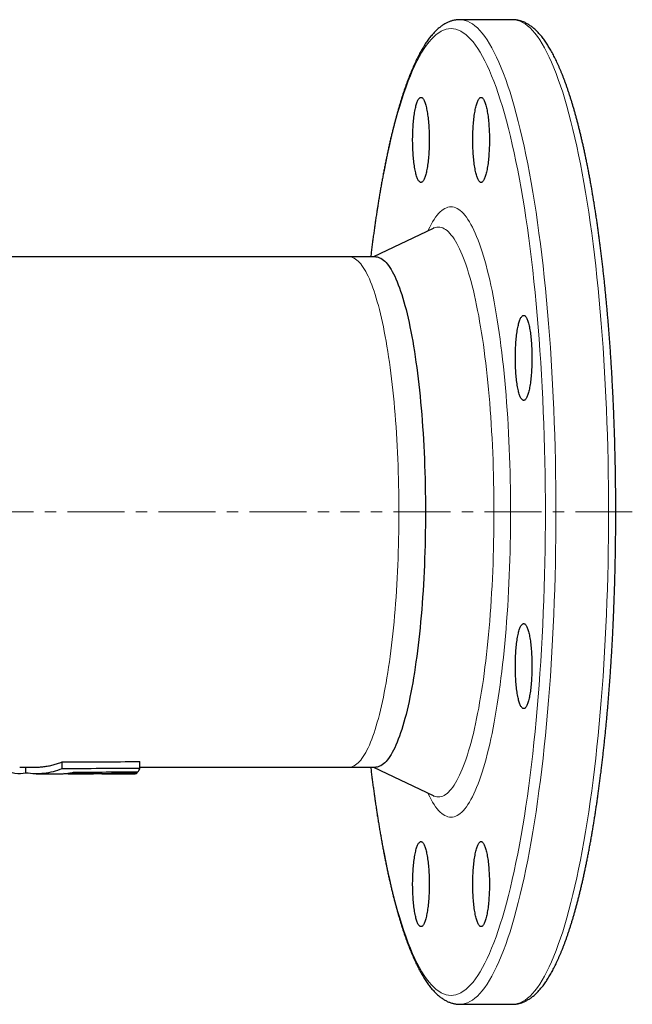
# Model space of a CAD drawing. Header units: millimetres. Extents: x 109 to 743, y 37 to 572.
# Tile 2 of 4: x 228 to 365, y 37 to 257. Entities that reach past the tile are written whole.
import ezdxf

# ---------------------------------------------------------------- set-up
doc = ezdxf.new("R2010")
doc.units = ezdxf.units.MM
doc.linetypes.add('CENTERX2', pattern=[20.32, 12.7, -2.54, 2.54, -2.54])
doc.layers.add('FORMAT', color=7, linetype='Continuous')

msp = doc.modelspace()

# ---------------------------------------------------------------- linework, layer by layer
at = {"color": 7, "linetype": 'Continuous', "lineweight": 25}
for p, q in [((338.09, 256.77), (326.32, 256.77)), ((338.09, 256.77), (338.08, 256.77)), ((320.37, 210.15), (307.01, 203.77)), ((301.59, 203.77), (157.41, 203.77)), ((307.53, 203.77), (301.59, 203.77)), ((237.45, 89.4), (237.45, 90.93)), ((254.85, 89.47), (254.85, 91.01)), ((228, 89.77), (231.7, 89.77)), ((229.4, 88.45), (229.4, 89.77)), ((231.7, 88.27), (236.84, 88.27)), ((238.79, 88.27), (243.85, 88.27)), ((241.27, 88.48), (241.27, 88.66)), ((246.36, 88.49), (246.36, 88.68)), ((246.37, 88.27), (252.06, 88.27)), ((249.66, 88.49), (249.66, 88.69)), ((252.4, 88.27), (253.76, 88.27)), ((254.21, 88.51), (254.21, 88.7)), ((254.85, 89.77), (301.59, 89.77)), ((301.59, 89.77), (307.53, 89.77)), ((307.01, 89.77), (320.37, 83.39)), ((326.32, 36.77), (338.09, 36.77)), ((326.32, 36.77), (326.32, 36.77))]:
    msp.add_line(p, q, dxfattribs=at)
at = {"color": 8, "linetype": 'Continuous', "lineweight": 18, "flags": 128}
for points in [[(326.32, 256.77), (326.88, 256.73), (327.44, 256.62), (328, 256.43), (328.56, 256.17), (329.12, 255.83), (329.67, 255.42), (330.23, 254.93), (330.78, 254.37), (331.33, 253.73), (331.87, 253.02), (332.41, 252.24), (332.95, 251.39), (333.48, 250.46), (334.01, 249.46), (334.53, 248.4), (335.04, 247.26), (335.55, 246.05), (336.06, 244.78), (336.56, 243.44), (337.05, 242.03), (337.53, 240.56), (338, 239.02), (338.47, 237.42), (338.93, 235.76), (339.38, 234.04), (339.82, 232.26), (340.25, 230.41), (340.68, 228.52), (341.09, 226.56), (341.49, 224.55), (341.88, 222.49), (342.26, 220.37), (342.63, 218.21), (342.99, 216), (343.34, 213.73), (343.68, 211.43), (344, 209.07), (344.31, 206.68), (344.61, 204.24), (344.9, 201.77), (345.17, 199.26), (345.44, 196.71), (345.69, 194.13), (345.92, 191.51), (346.14, 188.86), (346.35, 186.19), (346.54, 183.49), (346.73, 180.76), (346.89, 178.01), (347.04, 175.24), (347.18, 172.45), (347.31, 169.64), (347.42, 166.82), (347.51, 163.98), (347.59, 161.13), (347.66, 158.27), (347.71, 155.4), (347.75, 152.53), (347.77, 149.65), (347.78, 146.77)], [(338.09, 36.77), (338.65, 36.81), (339.21, 36.92), (339.77, 37.11), (340.33, 37.37), (340.89, 37.71), (341.44, 38.12), (342, 38.61), (342.55, 39.17), (343.09, 39.81), (343.64, 40.52), (344.18, 41.3), (344.72, 42.15), (345.25, 43.08), (345.78, 44.08), (346.3, 45.14), (346.81, 46.28), (347.32, 47.49), (347.83, 48.76), (348.32, 50.1), (348.82, 51.51), (349.3, 52.98), (349.77, 54.52), (350.24, 56.12), (350.7, 57.78), (351.15, 59.5), (351.59, 61.28), (352.02, 63.13), (352.44, 65.02), (352.86, 66.98), (353.26, 68.99), (353.65, 71.05), (354.03, 73.17), (354.4, 75.33), (354.76, 77.54), (355.11, 79.81), (355.45, 82.11), (355.77, 84.47), (356.08, 86.86), (356.38, 89.29), (356.67, 91.77), (356.94, 94.28), (357.21, 96.83), (357.45, 99.41), (357.69, 102.03), (357.91, 104.67), (358.12, 107.35), (358.31, 110.05), (358.49, 112.78), (358.66, 115.53), (358.81, 118.3), (358.95, 121.09), (359.08, 123.9), (359.19, 126.72), (359.28, 129.56), (359.36, 132.41), (359.43, 135.27), (359.48, 138.14), (359.52, 141.01), (359.54, 143.89), (359.54, 146.77), (359.54, 149.65), (359.52, 152.53), (359.48, 155.4), (359.43, 158.27), (359.36, 161.13), (359.28, 163.98), (359.19, 166.82), (359.08, 169.64), (358.95, 172.45), (358.81, 175.24), (358.66, 178.01), (358.49, 180.76), (358.31, 183.49), (358.12, 186.19), (357.91, 188.86), (357.69, 191.51), (357.45, 194.13), (357.21, 196.71), (356.94, 199.26), (356.67, 201.77), (356.38, 204.24), (356.08, 206.68), (355.77, 209.07), (355.45, 211.43), (355.11, 213.73), (354.76, 216), (354.4, 218.21), (354.03, 220.37), (353.65, 222.49), (353.26, 224.55), (352.86, 226.56), (352.44, 228.52), (352.02, 230.41), (351.59, 232.26), (351.15, 234.04), (350.7, 235.76), (350.24, 237.42), (349.77, 239.02), (349.3, 240.56), (348.82, 242.03), (348.32, 243.44), (347.83, 244.78), (347.32, 246.05), (346.81, 247.26), (346.3, 248.4), (345.78, 249.46), (345.25, 250.46), (344.72, 251.39), (344.18, 252.24), (343.64, 253.02), (343.09, 253.73), (342.55, 254.37), (342, 254.93), (341.44, 255.42), (340.89, 255.83), (340.33, 256.17), (339.77, 256.43), (339.21, 256.62), (338.65, 256.73), (338.09, 256.77)], [(345.42, 146.77), (345.42, 149.6), (345.39, 152.42), (345.36, 155.24), (345.31, 158.06), (345.24, 160.87), (345.16, 163.66), (345.07, 166.45), (344.96, 169.22), (344.84, 171.98), (344.71, 174.72), (344.56, 177.44), (344.39, 180.14), (344.22, 182.82), (344.02, 185.47), (343.82, 188.1), (343.6, 190.7), (343.37, 193.27), (343.13, 195.8), (342.87, 198.3), (342.6, 200.77), (342.32, 203.2), (342.02, 205.59), (341.72, 207.94), (341.4, 210.25), (341.07, 212.52), (340.73, 214.74), (340.38, 216.91), (340.01, 219.04), (339.64, 221.11), (339.25, 223.14), (338.86, 225.11), (338.45, 227.03), (338.04, 228.89), (337.61, 230.7), (337.18, 232.45), (336.74, 234.14), (336.29, 235.78), (335.83, 237.35), (335.36, 238.85), (334.89, 240.3), (334.41, 241.68), (333.92, 243), (333.42, 244.25), (332.92, 245.43), (332.42, 246.55), (331.9, 247.6), (331.39, 248.58), (330.86, 249.48), (330.34, 250.32), (329.81, 251.09), (329.27, 251.79), (328.73, 252.41), (328.19, 252.96), (327.65, 253.44), (327.1, 253.85), (326.56, 254.18), (326.01, 254.44), (325.46, 254.62), (324.91, 254.73), (324.35, 254.77), (323.8, 254.73), (323.25, 254.62), (322.7, 254.44), (322.15, 254.18), (321.6, 253.85), (321.06, 253.44), (320.51, 252.96), (319.97, 252.41), (319.44, 251.79), (318.9, 251.09), (318.37, 250.32), (317.84, 249.48), (317.32, 248.58), (316.8, 247.6), (316.29, 246.55), (315.78, 245.43), (315.28, 244.25), (314.79, 243), (314.3, 241.68), (313.82, 240.3), (313.35, 238.85), (312.88, 237.35), (312.42, 235.78), (311.97, 234.14), (311.53, 232.45), (311.09, 230.7), (310.67, 228.89), (310.26, 227.03), (309.85, 225.11), (309.46, 223.14), (309.07, 221.11), (308.7, 219.04), (308.33, 216.91), (307.98, 214.74), (307.64, 212.52), (307.31, 210.25), (306.99, 207.94), (306.68, 205.59), (306.46, 203.77)], [(319.18, 209.58), (319.26, 209.76), (319.59, 210.43), (319.91, 211.04), (320.24, 211.62), (320.58, 212.15), (320.91, 212.63), (321.25, 213.07), (321.59, 213.47), (321.93, 213.81), (322.27, 214.12), (322.62, 214.37), (322.96, 214.58), (323.31, 214.74), (323.66, 214.86), (324.01, 214.93), (324.35, 214.96), (324.7, 214.93), (325.05, 214.86), (325.4, 214.74), (325.74, 214.58), (326.09, 214.37), (326.43, 214.12), (326.78, 213.81), (327.12, 213.47), (327.46, 213.07), (327.8, 212.63), (328.13, 212.15), (328.46, 211.62), (328.79, 211.04), (329.12, 210.43), (329.44, 209.76), (329.76, 209.06), (330.08, 208.31), (330.39, 207.52), (330.7, 206.69), (331.01, 205.82), (331.3, 204.91), (331.6, 203.95), (331.89, 202.96), (332.17, 201.93), (332.45, 200.86), (332.73, 199.76), (332.99, 198.62), (333.26, 197.44), (333.51, 196.23), (333.76, 194.98), (334, 193.71), (334.24, 192.39), (334.47, 191.05), (334.69, 189.68), (334.91, 188.28), (335.12, 186.85), (335.32, 185.39), (335.51, 183.91), (335.7, 182.4), (335.87, 180.86), (336.04, 179.31), (336.21, 177.73), (336.36, 176.12), (336.51, 174.5), (336.64, 172.86), (336.77, 171.21), (336.89, 169.53), (337.01, 167.84), (337.11, 166.14), (337.2, 164.42), (337.29, 162.69), (337.37, 160.95), (337.43, 159.2), (337.49, 157.44), (337.54, 155.67), (337.58, 153.9), (337.62, 152.12), (337.64, 150.34), (337.65, 148.55), (337.66, 146.77)], [(333.94, 146.77), (333.94, 148.44), (333.92, 150.1), (333.9, 151.76), (333.87, 153.42), (333.83, 155.08), (333.79, 156.73), (333.73, 158.37), (333.67, 160), (333.6, 161.63), (333.52, 163.24), (333.43, 164.85), (333.33, 166.44), (333.23, 168.02), (333.12, 169.58), (333, 171.13), (332.87, 172.66), (332.73, 174.17), (332.59, 175.67), (332.44, 177.14), (332.28, 178.6), (332.11, 180.03), (331.94, 181.44), (331.76, 182.82), (331.57, 184.18), (331.37, 185.52), (331.17, 186.83), (330.97, 188.11), (330.75, 189.36), (330.53, 190.59), (330.3, 191.78), (330.07, 192.94), (329.83, 194.07), (329.59, 195.17), (329.34, 196.24), (329.08, 197.27), (328.82, 198.27), (328.56, 199.23), (328.29, 200.15), (328.01, 201.04), (327.73, 201.9), (327.45, 202.71), (327.16, 203.49), (326.87, 204.22), (326.57, 204.92), (326.27, 205.58), (325.97, 206.2), (325.67, 206.77), (325.36, 207.31), (325.05, 207.8), (324.74, 208.25), (324.42, 208.66), (324.1, 209.03), (323.79, 209.36), (323.47, 209.64), (323.14, 209.88), (322.82, 210.07), (322.5, 210.23), (322.17, 210.34), (321.85, 210.4), (321.52, 210.42), (321.2, 210.4), (320.87, 210.34), (320.55, 210.23), (320.37, 210.15)], [(301.59, 203.77), (301.88, 203.75), (302.17, 203.69), (302.46, 203.59), (302.75, 203.46), (303.04, 203.28), (303.32, 203.07), (303.61, 202.82), (303.9, 202.52), (304.18, 202.19), (304.46, 201.83), (304.74, 201.42), (305.02, 200.98), (305.3, 200.5), (305.57, 199.98), (305.84, 199.43), (306.11, 198.84), (306.37, 198.22), (306.63, 197.56), (306.89, 196.86), (307.15, 196.13), (307.4, 195.37), (307.64, 194.57), (307.88, 193.75), (308.12, 192.88), (308.35, 191.99), (308.58, 191.07), (308.81, 190.11), (309.03, 189.13), (309.24, 188.12), (309.45, 187.07), (309.65, 186.01), (309.85, 184.91), (310.04, 183.79), (310.23, 182.64), (310.41, 181.47), (310.58, 180.27), (310.75, 179.05), (310.91, 177.81), (311.07, 176.55), (311.22, 175.27), (311.36, 173.97), (311.49, 172.65), (311.62, 171.31), (311.74, 169.95), (311.86, 168.58), (311.97, 167.2), (312.07, 165.8), (312.16, 164.38), (312.25, 162.96), (312.33, 161.52), (312.4, 160.08), (312.46, 158.62), (312.52, 157.16), (312.57, 155.69), (312.61, 154.21), (312.64, 152.73), (312.67, 151.24), (312.69, 149.75), (312.7, 148.26), (312.71, 146.77), (312.7, 145.28), (312.69, 143.79), (312.67, 142.3), (312.64, 140.81), (312.61, 139.33), (312.57, 137.85), (312.52, 136.38), (312.46, 134.92), (312.4, 133.46), (312.33, 132.02), (312.25, 130.58), (312.16, 129.16), (312.07, 127.74), (311.97, 126.34), (311.86, 124.96), (311.74, 123.59), (311.62, 122.23), (311.49, 120.89), (311.36, 119.57), (311.22, 118.27), (311.07, 116.99), (310.91, 115.73), (310.75, 114.48), (310.58, 113.27), (310.41, 112.07), (310.23, 110.9), (310.04, 109.75), (309.85, 108.63), (309.65, 107.53), (309.45, 106.46), (309.24, 105.42), (309.03, 104.41), (308.81, 103.43), (308.58, 102.47), (308.35, 101.55), (308.12, 100.66), (307.88, 99.79), (307.64, 98.97), (307.4, 98.17), (307.15, 97.41), (306.89, 96.68), (306.63, 95.98), (306.37, 95.32), (306.11, 94.7), (305.84, 94.11), (305.57, 93.56), (305.3, 93.04), (305.02, 92.56), (304.74, 92.12), (304.46, 91.71), (304.18, 91.34), (303.9, 91.02), (303.61, 90.72), (303.32, 90.47), (303.04, 90.26), (302.75, 90.08), (302.46, 89.95), (302.17, 89.85), (301.88, 89.79), (301.59, 89.77), (301.59, 89.77)], [(306.46, 89.77), (306.68, 87.95), (306.99, 85.6), (307.31, 83.29), (307.64, 81.02), (307.98, 78.8), (308.33, 76.63), (308.7, 74.5), (309.07, 72.43), (309.46, 70.4), (309.85, 68.43), (310.26, 66.51), (310.67, 64.65), (311.09, 62.84), (311.53, 61.09), (311.97, 59.4), (312.42, 57.76), (312.88, 56.19), (313.35, 54.68), (313.82, 53.24), (314.3, 51.86), (314.79, 50.54), (315.28, 49.29), (315.78, 48.11), (316.29, 46.99), (316.8, 45.94), (317.32, 44.96), (317.84, 44.06), (318.37, 43.22), (318.9, 42.45), (319.44, 41.75), (319.97, 41.13), (320.51, 40.58), (321.06, 40.1), (321.6, 39.69), (322.15, 39.36), (322.7, 39.1), (323.25, 38.92), (323.8, 38.81), (324.35, 38.77), (324.91, 38.81), (325.46, 38.92), (326.01, 39.1), (326.56, 39.36), (327.1, 39.69), (327.65, 40.1), (328.19, 40.58), (328.73, 41.13), (329.27, 41.75), (329.81, 42.45), (330.34, 43.22), (330.86, 44.06), (331.39, 44.96), (331.9, 45.94), (332.42, 46.99), (332.92, 48.11), (333.42, 49.29), (333.92, 50.54), (334.41, 51.86), (334.89, 53.24), (335.36, 54.68), (335.83, 56.19), (336.29, 57.76), (336.74, 59.4), (337.18, 61.09), (337.61, 62.84), (338.04, 64.65), (338.45, 66.51), (338.86, 68.43), (339.25, 70.4), (339.64, 72.43), (340.01, 74.5), (340.38, 76.63), (340.73, 78.8), (341.07, 81.02), (341.4, 83.29), (341.72, 85.6), (342.02, 87.95), (342.32, 90.34), (342.6, 92.77), (342.87, 95.24), (343.13, 97.74), (343.37, 100.27), (343.6, 102.84), (343.82, 105.44), (344.02, 108.07), (344.22, 110.72), (344.39, 113.4), (344.56, 116.1), (344.71, 118.82), (344.84, 121.56), (344.96, 124.32), (345.07, 127.09), (345.16, 129.87), (345.24, 132.67), (345.31, 135.48), (345.36, 138.3), (345.39, 141.12), (345.42, 143.94), (345.42, 146.77)], [(337.66, 146.77), (337.65, 144.98), (337.64, 143.2), (337.62, 141.42), (337.58, 139.64), (337.54, 137.87), (337.49, 136.1), (337.43, 134.34), (337.37, 132.59), (337.29, 130.85), (337.2, 129.12), (337.11, 127.4), (337.01, 125.7), (336.89, 124.01), (336.77, 122.33), (336.64, 120.68), (336.51, 119.04), (336.36, 117.42), (336.21, 115.81), (336.04, 114.23), (335.87, 112.68), (335.7, 111.14), (335.51, 109.63), (335.32, 108.15), (335.12, 106.69), (334.91, 105.26), (334.69, 103.86), (334.47, 102.49), (334.24, 101.14), (334, 99.83), (333.76, 98.56), (333.51, 97.31), (333.26, 96.1), (332.99, 94.92), (332.73, 93.78), (332.45, 92.67), (332.17, 91.61), (331.89, 90.58), (331.6, 89.58), (331.3, 88.63), (331.01, 87.72), (330.7, 86.85), (330.39, 86.02), (330.08, 85.23), (329.76, 84.48), (329.44, 83.77), (329.12, 83.11), (328.79, 82.5), (328.46, 81.92), (328.13, 81.39), (327.8, 80.91), (327.46, 80.47), (327.12, 80.07), (326.78, 79.73), (326.43, 79.42), (326.09, 79.17), (325.74, 78.96), (325.4, 78.79), (325.05, 78.68), (324.7, 78.61), (324.35, 78.58), (324.01, 78.61), (323.66, 78.68), (323.31, 78.79), (322.96, 78.96), (322.62, 79.17), (322.27, 79.42), (321.93, 79.73), (321.59, 80.07), (321.25, 80.47), (320.91, 80.91), (320.58, 81.39), (320.24, 81.92), (319.91, 82.5), (319.59, 83.11), (319.26, 83.77), (319.18, 83.96)], [(320.37, 83.39), (320.55, 83.31), (320.87, 83.2), (321.2, 83.14), (321.52, 83.12), (321.85, 83.14), (322.17, 83.2), (322.5, 83.31), (322.82, 83.46), (323.14, 83.66), (323.47, 83.9), (323.79, 84.18), (324.1, 84.51), (324.42, 84.87), (324.74, 85.28), (325.05, 85.74), (325.36, 86.23), (325.67, 86.77), (325.97, 87.34), (326.27, 87.96), (326.57, 88.62), (326.87, 89.32), (327.16, 90.05), (327.45, 90.83), (327.73, 91.64), (328.01, 92.5), (328.29, 93.39), (328.56, 94.31), (328.82, 95.27), (329.08, 96.27), (329.34, 97.3), (329.59, 98.37), (329.83, 99.47), (330.07, 100.6), (330.3, 101.76), (330.53, 102.95), (330.75, 104.18), (330.97, 105.43), (331.17, 106.71), (331.37, 108.02), (331.57, 109.36), (331.76, 110.72), (331.94, 112.1), (332.11, 113.51), (332.28, 114.94), (332.44, 116.4), (332.59, 117.87), (332.73, 119.37), (332.87, 120.88), (333, 122.41), (333.12, 123.96), (333.23, 125.52), (333.33, 127.1), (333.43, 128.69), (333.52, 130.29), (333.6, 131.91), (333.67, 133.54), (333.73, 135.17), (333.79, 136.81), (333.83, 138.46), (333.87, 140.12), (333.9, 141.78), (333.92, 143.44), (333.94, 145.1), (333.94, 146.77)], [(347.78, 146.77), (347.77, 143.89), (347.75, 141.01), (347.71, 138.14), (347.66, 135.27), (347.59, 132.41), (347.51, 129.56), (347.42, 126.72), (347.31, 123.9), (347.18, 121.09), (347.04, 118.3), (346.89, 115.53), (346.73, 112.78), (346.54, 110.05), (346.35, 107.35), (346.14, 104.67), (345.92, 102.03), (345.69, 99.41), (345.44, 96.83), (345.17, 94.28), (344.9, 91.77), (344.61, 89.29), (344.31, 86.86), (344, 84.47), (343.68, 82.11), (343.34, 79.81), (342.99, 77.54), (342.63, 75.33), (342.26, 73.17), (341.88, 71.05), (341.49, 68.99), (341.09, 66.98), (340.68, 65.02), (340.25, 63.13), (339.82, 61.28), (339.38, 59.5), (338.93, 57.78), (338.47, 56.12), (338, 54.52), (337.53, 52.98), (337.05, 51.51), (336.56, 50.1), (336.06, 48.76), (335.55, 47.49), (335.04, 46.28), (334.53, 45.14), (334.01, 44.08), (333.48, 43.08), (332.95, 42.15), (332.41, 41.3), (331.87, 40.52), (331.33, 39.81), (330.78, 39.17), (330.23, 38.61), (329.67, 38.12), (329.12, 37.71), (328.56, 37.37), (328, 37.11), (327.44, 36.92), (326.88, 36.81), (326.32, 36.77)]]:
    msp.add_lwpolyline(points, dxfattribs=at)
at = {"color": 7, "linetype": 'Continuous', "lineweight": 25, "flags": 128}
for points in [[(319.49, 229.92), (319.49, 229.49), (319.48, 229.06), (319.47, 228.63), (319.46, 228.21), (319.44, 227.79), (319.42, 227.37), (319.4, 226.96), (319.37, 226.56), (319.34, 226.16), (319.3, 225.77), (319.26, 225.39), (319.22, 225.01), (319.18, 224.65), (319.13, 224.3), (319.08, 223.96), (319.02, 223.63), (318.97, 223.32), (318.91, 223.01), (318.85, 222.73), (318.78, 222.45), (318.71, 222.2), (318.64, 221.95), (318.57, 221.73), (318.5, 221.52), (318.43, 221.33), (318.35, 221.15), (318.27, 221), (318.19, 220.86), (318.11, 220.74), (318.03, 220.64), (317.95, 220.56), (317.86, 220.49), (317.78, 220.45), (317.7, 220.42), (317.61, 220.42), (317.53, 220.43), (317.45, 220.47), (317.36, 220.52), (317.28, 220.59), (317.2, 220.69), (317.12, 220.8), (317.04, 220.92), (316.96, 221.07), (316.88, 221.24), (316.81, 221.42), (316.73, 221.62), (316.66, 221.84), (316.59, 222.07), (316.52, 222.32), (316.46, 222.59), (316.39, 222.87), (316.33, 223.16), (316.27, 223.47), (316.22, 223.79), (316.17, 224.13), (316.12, 224.47), (316.07, 224.83), (316.03, 225.2), (315.99, 225.58), (315.95, 225.96), (315.92, 226.36), (315.89, 226.76), (315.86, 227.17), (315.84, 227.58), (315.82, 228), (315.8, 228.42), (315.79, 228.85), (315.79, 229.28), (315.78, 229.7), (315.78, 230.13), (315.79, 230.56), (315.79, 230.99), (315.8, 231.42), (315.82, 231.84), (315.84, 232.26), (315.86, 232.67), (315.89, 233.08), (315.92, 233.48), (315.95, 233.87), (315.99, 234.26), (316.03, 234.64), (316.07, 235.01), (316.12, 235.36), (316.17, 235.71), (316.22, 236.04), (316.27, 236.37), (316.33, 236.67), (316.39, 236.97), (316.46, 237.25), (316.52, 237.52), (316.59, 237.77), (316.66, 238), (316.73, 238.22), (316.81, 238.42), (316.88, 238.6), (316.96, 238.77), (317.04, 238.91), (317.12, 239.04), (317.2, 239.15), (317.28, 239.24), (317.36, 239.32), (317.45, 239.37), (317.53, 239.4), (317.61, 239.42), (317.7, 239.41), (317.78, 239.39), (317.86, 239.35), (317.95, 239.28), (318.03, 239.2), (318.11, 239.1), (318.19, 238.98), (318.27, 238.84), (318.35, 238.69), (318.43, 238.51), (318.5, 238.32), (318.57, 238.11), (318.64, 237.88), (318.71, 237.64), (318.78, 237.38), (318.85, 237.11), (318.91, 236.82), (318.97, 236.52), (319.02, 236.21), (319.08, 235.88), (319.13, 235.54), (319.18, 235.19), (319.22, 234.82), (319.26, 234.45), (319.3, 234.07), (319.34, 233.68), (319.37, 233.28), (319.4, 232.88), (319.42, 232.46), (319.44, 232.05), (319.46, 231.63), (319.47, 231.2), (319.48, 230.78), (319.49, 230.35), (319.49, 229.92)], [(332.93, 229.92), (332.92, 229.49), (332.92, 229.06), (332.91, 228.63), (332.9, 228.21), (332.88, 227.79), (332.86, 227.37), (332.83, 226.96), (332.81, 226.56), (332.78, 226.16), (332.74, 225.77), (332.7, 225.39), (332.66, 225.01), (332.62, 224.65), (332.57, 224.3), (332.52, 223.96), (332.46, 223.63), (332.41, 223.32), (332.35, 223.01), (332.28, 222.73), (332.22, 222.45), (332.15, 222.2), (332.08, 221.95), (332.01, 221.73), (331.94, 221.52), (331.86, 221.33), (331.79, 221.15), (331.71, 221), (331.63, 220.86), (331.55, 220.74), (331.47, 220.64), (331.39, 220.56), (331.3, 220.49), (331.22, 220.45), (331.14, 220.42), (331.05, 220.42), (330.97, 220.43), (330.89, 220.47), (330.8, 220.52), (330.72, 220.59), (330.64, 220.69), (330.56, 220.8), (330.48, 220.92), (330.4, 221.07), (330.32, 221.24), (330.24, 221.42), (330.17, 221.62), (330.1, 221.84), (330.03, 222.07), (329.96, 222.32), (329.89, 222.59), (329.83, 222.87), (329.77, 223.16), (329.71, 223.47), (329.66, 223.79), (329.6, 224.13), (329.55, 224.47), (329.51, 224.83), (329.46, 225.2), (329.42, 225.58), (329.39, 225.96), (329.36, 226.36), (329.33, 226.76), (329.3, 227.17), (329.28, 227.58), (329.26, 228), (329.24, 228.42), (329.23, 228.85), (329.22, 229.28), (329.22, 229.7), (329.22, 230.13), (329.22, 230.56), (329.23, 230.99), (329.24, 231.42), (329.26, 231.84), (329.28, 232.26), (329.3, 232.67), (329.33, 233.08), (329.36, 233.48), (329.39, 233.87), (329.42, 234.26), (329.46, 234.64), (329.51, 235.01), (329.55, 235.36), (329.6, 235.71), (329.66, 236.04), (329.71, 236.37), (329.77, 236.67), (329.83, 236.97), (329.89, 237.25), (329.96, 237.52), (330.03, 237.77), (330.1, 238), (330.17, 238.22), (330.24, 238.42), (330.32, 238.6), (330.4, 238.77), (330.48, 238.91), (330.56, 239.04), (330.64, 239.15), (330.72, 239.24), (330.8, 239.32), (330.89, 239.37), (330.97, 239.4), (331.05, 239.42), (331.14, 239.41), (331.22, 239.39), (331.3, 239.35), (331.39, 239.28), (331.47, 239.2), (331.55, 239.1), (331.63, 238.98), (331.71, 238.84), (331.79, 238.69), (331.86, 238.51), (331.94, 238.32), (332.01, 238.11), (332.08, 237.88), (332.15, 237.64), (332.22, 237.38), (332.28, 237.11), (332.35, 236.82), (332.41, 236.52), (332.46, 236.21), (332.52, 235.88), (332.57, 235.54), (332.62, 235.19), (332.66, 234.82), (332.7, 234.45), (332.74, 234.07), (332.78, 233.68), (332.81, 233.28), (332.83, 232.88), (332.86, 232.46), (332.88, 232.05), (332.9, 231.63), (332.91, 231.2), (332.92, 230.78), (332.92, 230.35), (332.93, 229.92)], [(307.53, 203.77), (307.82, 203.75), (308.11, 203.69), (308.4, 203.59), (308.69, 203.46), (308.98, 203.28), (309.27, 203.07), (309.55, 202.82), (309.84, 202.52), (310.12, 202.19), (310.41, 201.83), (310.69, 201.42), (310.96, 200.98), (311.24, 200.5), (311.51, 199.98), (311.78, 199.43), (312.05, 198.84), (312.31, 198.22), (312.58, 197.56), (312.83, 196.86), (313.09, 196.13), (313.34, 195.37), (313.58, 194.57), (313.83, 193.75), (314.06, 192.88), (314.3, 191.99), (314.53, 191.07), (314.75, 190.11), (314.97, 189.13), (315.18, 188.12), (315.39, 187.07), (315.59, 186.01), (315.79, 184.91), (315.98, 183.79), (316.17, 182.64), (316.35, 181.47), (316.52, 180.27), (316.69, 179.05), (316.85, 177.81), (317.01, 176.55), (317.16, 175.27), (317.3, 173.97), (317.44, 172.65), (317.56, 171.31), (317.69, 169.95), (317.8, 168.58), (317.91, 167.2), (318.01, 165.8), (318.1, 164.38), (318.19, 162.96), (318.27, 161.52), (318.34, 160.08), (318.4, 158.62), (318.46, 157.16), (318.51, 155.69), (318.55, 154.21), (318.59, 152.73), (318.61, 151.24), (318.63, 149.75), (318.64, 148.26), (318.65, 146.77), (318.64, 145.28), (318.63, 143.79), (318.61, 142.3), (318.59, 140.81), (318.55, 139.33), (318.51, 137.85), (318.46, 136.38), (318.4, 134.92), (318.34, 133.46), (318.27, 132.02), (318.19, 130.58), (318.1, 129.16), (318.01, 127.74), (317.91, 126.34), (317.8, 124.96), (317.69, 123.59), (317.56, 122.23), (317.44, 120.89), (317.3, 119.57), (317.16, 118.27), (317.01, 116.99), (316.85, 115.73), (316.69, 114.48), (316.52, 113.27), (316.35, 112.07), (316.17, 110.9), (315.98, 109.75), (315.79, 108.63), (315.59, 107.53), (315.39, 106.46), (315.18, 105.42), (314.97, 104.41), (314.75, 103.43), (314.53, 102.47), (314.3, 101.55), (314.06, 100.66), (313.83, 99.79), (313.58, 98.97), (313.34, 98.17), (313.09, 97.41), (312.83, 96.68), (312.58, 95.98), (312.31, 95.32), (312.05, 94.7), (311.78, 94.11), (311.51, 93.56), (311.24, 93.04), (310.96, 92.56), (310.69, 92.12), (310.41, 91.71), (310.12, 91.34), (309.84, 91.02), (309.55, 90.72), (309.27, 90.47), (308.98, 90.26), (308.69, 90.08), (308.4, 89.95), (308.11, 89.85), (307.82, 89.79), (307.53, 89.77)], [(342.43, 181.21), (342.43, 180.78), (342.42, 180.35), (342.41, 179.93), (342.4, 179.5), (342.38, 179.08), (342.36, 178.67), (342.34, 178.26), (342.31, 177.85), (342.28, 177.45), (342.24, 177.06), (342.2, 176.68), (342.16, 176.31), (342.12, 175.94), (342.07, 175.59), (342.02, 175.25), (341.97, 174.92), (341.91, 174.61), (341.85, 174.31), (341.79, 174.02), (341.72, 173.75), (341.65, 173.49), (341.59, 173.25), (341.51, 173.02), (341.44, 172.81), (341.37, 172.62), (341.29, 172.44), (341.21, 172.29), (341.13, 172.15), (341.05, 172.03), (340.97, 171.93), (340.89, 171.85), (340.81, 171.78), (340.72, 171.74), (340.64, 171.72), (340.55, 171.71), (340.47, 171.73), (340.39, 171.76), (340.3, 171.81), (340.22, 171.89), (340.14, 171.98), (340.06, 172.09), (339.98, 172.22), (339.9, 172.36), (339.82, 172.53), (339.75, 172.71), (339.67, 172.91), (339.6, 173.13), (339.53, 173.36), (339.46, 173.61), (339.4, 173.88), (339.33, 174.16), (339.27, 174.46), (339.21, 174.76), (339.16, 175.09), (339.11, 175.42), (339.06, 175.77), (339.01, 176.12), (338.97, 176.49), (338.93, 176.87), (338.89, 177.26), (338.86, 177.65), (338.83, 178.05), (338.8, 178.46), (338.78, 178.87), (338.76, 179.29), (338.75, 179.71), (338.73, 180.14), (338.73, 180.57), (338.72, 181), (338.72, 181.43), (338.73, 181.85), (338.73, 182.28), (338.75, 182.71), (338.76, 183.13), (338.78, 183.55), (338.8, 183.96), (338.83, 184.37), (338.86, 184.77), (338.89, 185.17), (338.93, 185.55), (338.97, 185.93), (339.01, 186.3), (339.06, 186.66), (339.11, 187), (339.16, 187.34), (339.21, 187.66), (339.27, 187.97), (339.33, 188.26), (339.4, 188.54), (339.46, 188.81), (339.53, 189.06), (339.6, 189.29), (339.67, 189.51), (339.75, 189.71), (339.82, 189.89), (339.9, 190.06), (339.98, 190.21), (340.06, 190.33), (340.14, 190.45), (340.22, 190.54), (340.3, 190.61), (340.39, 190.66), (340.47, 190.7), (340.55, 190.71), (340.64, 190.71), (340.72, 190.68), (340.81, 190.64), (340.89, 190.58), (340.97, 190.49), (341.05, 190.39), (341.13, 190.27), (341.21, 190.13), (341.29, 189.98), (341.37, 189.8), (341.44, 189.61), (341.51, 189.4), (341.59, 189.18), (341.65, 188.93), (341.72, 188.68), (341.79, 188.4), (341.85, 188.12), (341.91, 187.81), (341.97, 187.5), (342.02, 187.17), (342.07, 186.83), (342.12, 186.48), (342.16, 186.12), (342.2, 185.74), (342.24, 185.36), (342.28, 184.97), (342.31, 184.57), (342.34, 184.17), (342.36, 183.76), (342.38, 183.34), (342.4, 182.92), (342.41, 182.5), (342.42, 182.07), (342.43, 181.64), (342.43, 181.21)], [(342.43, 112.33), (342.43, 111.9), (342.42, 111.47), (342.41, 111.04), (342.4, 110.62), (342.38, 110.2), (342.36, 109.78), (342.34, 109.37), (342.31, 108.97), (342.28, 108.57), (342.24, 108.18), (342.2, 107.8), (342.16, 107.42), (342.12, 107.06), (342.07, 106.71), (342.02, 106.37), (341.97, 106.04), (341.91, 105.73), (341.85, 105.42), (341.79, 105.14), (341.72, 104.86), (341.65, 104.6), (341.59, 104.36), (341.51, 104.14), (341.44, 103.93), (341.37, 103.74), (341.29, 103.56), (341.21, 103.41), (341.13, 103.27), (341.05, 103.15), (340.97, 103.05), (340.89, 102.96), (340.81, 102.9), (340.72, 102.86), (340.64, 102.83), (340.55, 102.83), (340.47, 102.84), (340.39, 102.88), (340.3, 102.93), (340.22, 103), (340.14, 103.09), (340.06, 103.2), (339.98, 103.33), (339.9, 103.48), (339.82, 103.65), (339.75, 103.83), (339.67, 104.03), (339.6, 104.25), (339.53, 104.48), (339.46, 104.73), (339.4, 105), (339.33, 105.28), (339.27, 105.57), (339.21, 105.88), (339.16, 106.2), (339.11, 106.54), (339.06, 106.88), (339.01, 107.24), (338.97, 107.61), (338.93, 107.99), (338.89, 108.37), (338.86, 108.77), (338.83, 109.17), (338.8, 109.58), (338.78, 109.99), (338.76, 110.41), (338.75, 110.83), (338.73, 111.26), (338.73, 111.68), (338.72, 112.11), (338.72, 112.54), (338.73, 112.97), (338.73, 113.4), (338.75, 113.83), (338.76, 114.25), (338.78, 114.67), (338.8, 115.08), (338.83, 115.49), (338.86, 115.89), (338.89, 116.28), (338.93, 116.67), (338.97, 117.05), (339.01, 117.42), (339.06, 117.77), (339.11, 118.12), (339.16, 118.45), (339.21, 118.77), (339.27, 119.08), (339.33, 119.38), (339.4, 119.66), (339.46, 119.92), (339.53, 120.17), (339.6, 120.41), (339.67, 120.63), (339.75, 120.83), (339.82, 121.01), (339.9, 121.18), (339.98, 121.32), (340.06, 121.45), (340.14, 121.56), (340.22, 121.65), (340.3, 121.73), (340.39, 121.78), (340.47, 121.81), (340.55, 121.83), (340.64, 121.82), (340.72, 121.8), (340.81, 121.75), (340.89, 121.69), (340.97, 121.61), (341.05, 121.51), (341.13, 121.39), (341.21, 121.25), (341.29, 121.09), (341.37, 120.92), (341.44, 120.73), (341.51, 120.52), (341.59, 120.29), (341.65, 120.05), (341.72, 119.79), (341.79, 119.52), (341.85, 119.23), (341.91, 118.93), (341.97, 118.62), (342.02, 118.29), (342.07, 117.95), (342.12, 117.6), (342.16, 117.23), (342.2, 116.86), (342.24, 116.48), (342.28, 116.09), (342.31, 115.69), (342.34, 115.28), (342.36, 114.87), (342.38, 114.46), (342.4, 114.04), (342.41, 113.61), (342.42, 113.19), (342.43, 112.76), (342.43, 112.33)], [(319.49, 63.62), (319.49, 63.19), (319.48, 62.76), (319.47, 62.34), (319.46, 61.91), (319.44, 61.49), (319.42, 61.08), (319.4, 60.66), (319.37, 60.26), (319.34, 59.86), (319.3, 59.47), (319.26, 59.09), (319.22, 58.72), (319.18, 58.35), (319.13, 58), (319.08, 57.66), (319.02, 57.33), (318.97, 57.02), (318.91, 56.72), (318.85, 56.43), (318.78, 56.16), (318.71, 55.9), (318.64, 55.66), (318.57, 55.43), (318.5, 55.22), (318.43, 55.03), (318.35, 54.85), (318.27, 54.7), (318.19, 54.56), (318.11, 54.44), (318.03, 54.34), (317.95, 54.26), (317.86, 54.19), (317.78, 54.15), (317.7, 54.13), (317.61, 54.12), (317.53, 54.14), (317.45, 54.17), (317.36, 54.22), (317.28, 54.3), (317.2, 54.39), (317.12, 54.5), (317.04, 54.63), (316.96, 54.77), (316.88, 54.94), (316.81, 55.12), (316.73, 55.32), (316.66, 55.54), (316.59, 55.77), (316.52, 56.02), (316.46, 56.29), (316.39, 56.57), (316.33, 56.87), (316.27, 57.17), (316.22, 57.5), (316.17, 57.83), (316.12, 58.18), (316.07, 58.53), (316.03, 58.9), (315.99, 59.28), (315.95, 59.67), (315.92, 60.06), (315.89, 60.46), (315.86, 60.87), (315.84, 61.28), (315.82, 61.7), (315.8, 62.12), (315.79, 62.55), (315.79, 62.98), (315.78, 63.41), (315.78, 63.84), (315.79, 64.26), (315.79, 64.69), (315.8, 65.12), (315.82, 65.54), (315.84, 65.96), (315.86, 66.37), (315.89, 66.78), (315.92, 67.18), (315.95, 67.58), (315.99, 67.96), (316.03, 68.34), (316.07, 68.71), (316.12, 69.06), (316.17, 69.41), (316.22, 69.75), (316.27, 70.07), (316.33, 70.38), (316.39, 70.67), (316.46, 70.95), (316.52, 71.22), (316.59, 71.47), (316.66, 71.7), (316.73, 71.92), (316.81, 72.12), (316.88, 72.3), (316.96, 72.47), (317.04, 72.62), (317.12, 72.74), (317.2, 72.85), (317.28, 72.95), (317.36, 73.02), (317.45, 73.07), (317.53, 73.11), (317.61, 73.12), (317.7, 73.12), (317.78, 73.09), (317.86, 73.05), (317.95, 72.98), (318.03, 72.9), (318.11, 72.8), (318.19, 72.68), (318.27, 72.54), (318.35, 72.39), (318.43, 72.21), (318.5, 72.02), (318.57, 71.81), (318.64, 71.59), (318.71, 71.34), (318.78, 71.09), (318.85, 70.81), (318.91, 70.53), (318.97, 70.22), (319.02, 69.91), (319.08, 69.58), (319.13, 69.24), (319.18, 68.89), (319.22, 68.52), (319.26, 68.15), (319.3, 67.77), (319.34, 67.38), (319.37, 66.98), (319.4, 66.58), (319.42, 66.17), (319.44, 65.75), (319.46, 65.33), (319.47, 64.9), (319.48, 64.48), (319.49, 64.05), (319.49, 63.62)], [(332.93, 63.62), (332.92, 63.19), (332.92, 62.76), (332.91, 62.34), (332.9, 61.91), (332.88, 61.49), (332.86, 61.08), (332.83, 60.66), (332.81, 60.26), (332.78, 59.86), (332.74, 59.47), (332.7, 59.09), (332.66, 58.72), (332.62, 58.35), (332.57, 58), (332.52, 57.66), (332.46, 57.33), (332.41, 57.02), (332.35, 56.72), (332.28, 56.43), (332.22, 56.16), (332.15, 55.9), (332.08, 55.66), (332.01, 55.43), (331.94, 55.22), (331.86, 55.03), (331.79, 54.85), (331.71, 54.7), (331.63, 54.56), (331.55, 54.44), (331.47, 54.34), (331.39, 54.26), (331.3, 54.19), (331.22, 54.15), (331.14, 54.13), (331.05, 54.12), (330.97, 54.14), (330.89, 54.17), (330.8, 54.22), (330.72, 54.3), (330.64, 54.39), (330.56, 54.5), (330.48, 54.63), (330.4, 54.77), (330.32, 54.94), (330.24, 55.12), (330.17, 55.32), (330.1, 55.54), (330.03, 55.77), (329.96, 56.02), (329.89, 56.29), (329.83, 56.57), (329.77, 56.87), (329.71, 57.17), (329.66, 57.5), (329.6, 57.83), (329.55, 58.18), (329.51, 58.53), (329.46, 58.9), (329.42, 59.28), (329.39, 59.67), (329.36, 60.06), (329.33, 60.46), (329.3, 60.87), (329.28, 61.28), (329.26, 61.7), (329.24, 62.12), (329.23, 62.55), (329.22, 62.98), (329.22, 63.41), (329.22, 63.84), (329.22, 64.26), (329.23, 64.69), (329.24, 65.12), (329.26, 65.54), (329.28, 65.96), (329.3, 66.37), (329.33, 66.78), (329.36, 67.18), (329.39, 67.58), (329.42, 67.96), (329.46, 68.34), (329.51, 68.71), (329.55, 69.06), (329.6, 69.41), (329.66, 69.75), (329.71, 70.07), (329.77, 70.38), (329.83, 70.67), (329.89, 70.95), (329.96, 71.22), (330.03, 71.47), (330.1, 71.7), (330.17, 71.92), (330.24, 72.12), (330.32, 72.3), (330.4, 72.47), (330.48, 72.62), (330.56, 72.74), (330.64, 72.85), (330.72, 72.95), (330.8, 73.02), (330.89, 73.07), (330.97, 73.11), (331.05, 73.12), (331.14, 73.12), (331.22, 73.09), (331.3, 73.05), (331.39, 72.98), (331.47, 72.9), (331.55, 72.8), (331.63, 72.68), (331.71, 72.54), (331.79, 72.39), (331.86, 72.21), (331.94, 72.02), (332.01, 71.81), (332.08, 71.59), (332.15, 71.34), (332.22, 71.09), (332.28, 70.81), (332.35, 70.53), (332.41, 70.22), (332.46, 69.91), (332.52, 69.58), (332.57, 69.24), (332.62, 68.89), (332.66, 68.52), (332.7, 68.15), (332.74, 67.77), (332.78, 67.38), (332.81, 66.98), (332.83, 66.58), (332.86, 66.17), (332.88, 65.75), (332.9, 65.33), (332.91, 64.9), (332.92, 64.48), (332.92, 64.05), (332.93, 63.62)]]:
    msp.add_lwpolyline(points, dxfattribs=at)
at = {"color": 7, "linetype": 'Continuous', "lineweight": 25}
for points, knots in [([(326.32, 256.77), (326.26, 256.77), (326.1, 256.77), (325.84, 256.75), (325.51, 256.72), (325.19, 256.67), (324.86, 256.6), (324.54, 256.51), (324.22, 256.41), (323.9, 256.29), (323.58, 256.15), (323.26, 255.99), (322.94, 255.81), (322.62, 255.62), (322.3, 255.41), (321.98, 255.17), (321.67, 254.92), (321.35, 254.65), (321.04, 254.35), (320.72, 254.04), (320.41, 253.71), (320.11, 253.36), (319.8, 253), (319.5, 252.61), (319.2, 252.21), (318.9, 251.79), (318.61, 251.35), (318.32, 250.9), (318.04, 250.43), (317.76, 249.95), (317.48, 249.45), (317.2, 248.93), (316.93, 248.4), (316.66, 247.85), (316.39, 247.29), (316.13, 246.72), (315.86, 246.13), (315.6, 245.52), (315.35, 244.9), (315.09, 244.26), (314.84, 243.61), (314.59, 242.95), (314.35, 242.27), (314.1, 241.57), (313.86, 240.86), (313.62, 240.14), (313.38, 239.41), (313.15, 238.65), (312.91, 237.89), (312.68, 237.11), (312.46, 236.32), (312.23, 235.51), (312.01, 234.69), (311.78, 233.86), (311.57, 233.01), (311.35, 232.15), (311.14, 231.27), (310.92, 230.39), (310.71, 229.49), (310.51, 228.57), (310.3, 227.65), (310.1, 226.71), (309.9, 225.76), (309.71, 224.8), (309.51, 223.82), (309.32, 222.83), (309.13, 221.83), (308.94, 220.82), (308.76, 219.8), (308.58, 218.77), (308.4, 217.72), (308.23, 216.66), (308.05, 215.6), (307.88, 214.52), (307.71, 213.43), (307.55, 212.33), (307.39, 211.22), (307.23, 210.1), (307.07, 208.97), (306.92, 207.83), (306.77, 206.68), (306.62, 205.52), (306.5, 204.55), (306.43, 203.96), (306.41, 203.77)], [0, 0, 0, 0, 0.0049, 0.015291, 0.025691, 0.036124, 0.046619, 0.0572, 0.067893, 0.07872, 0.089702, 0.100858, 0.112201, 0.123743, 0.135486, 0.147431, 0.159569, 0.171887, 0.184368, 0.196989, 0.209726, 0.222555, 0.235453, 0.248399, 0.261375, 0.274366, 0.28736, 0.300345, 0.313317, 0.32627, 0.339202, 0.352113, 0.364999, 0.377863, 0.390704, 0.403522, 0.416318, 0.429093, 0.441849, 0.454586, 0.467305, 0.480007, 0.492694, 0.505365, 0.518023, 0.530668, 0.5433, 0.555921, 0.568532, 0.581132, 0.593722, 0.606304, 0.618877, 0.631442, 0.644, 0.656551, 0.669096, 0.681634, 0.694167, 0.706694, 0.719215, 0.731732, 0.744245, 0.756753, 0.769257, 0.781757, 0.794253, 0.806746, 0.819236, 0.831722, 0.844206, 0.856687, 0.869165, 0.88164, 0.894113, 0.906584, 0.919053, 0.931519, 0.943984, 0.956447, 0.968908, 0.981367, 0.993825, 1, 1, 1, 1]), ([(338.08, 36.77), (338.14, 36.77), (338.3, 36.77), (338.57, 36.79), (338.89, 36.82), (339.22, 36.87), (339.54, 36.94), (339.86, 37.03), (340.18, 37.13), (340.5, 37.25), (340.83, 37.39), (341.14, 37.55), (341.46, 37.73), (341.78, 37.92), (342.1, 38.13), (342.42, 38.37), (342.74, 38.62), (343.05, 38.89), (343.37, 39.18), (343.68, 39.5), (343.99, 39.83), (344.3, 40.18), (344.6, 40.54), (344.9, 40.93), (345.2, 41.33), (345.5, 41.75), (345.79, 42.19), (346.08, 42.64), (346.36, 43.11), (346.64, 43.59), (346.92, 44.09), (347.2, 44.61), (347.47, 45.14), (347.74, 45.69), (348.01, 46.25), (348.27, 46.82), (348.54, 47.41), (348.8, 48.02), (349.05, 48.64), (349.31, 49.28), (349.56, 49.93), (349.81, 50.59), (350.05, 51.27), (350.3, 51.97), (350.54, 52.67), (350.78, 53.4), (351.02, 54.13), (351.25, 54.89), (351.49, 55.65), (351.72, 56.43), (351.95, 57.22), (352.17, 58.03), (352.39, 58.85), (352.62, 59.68), (352.83, 60.53), (353.05, 61.39), (353.26, 62.27), (353.48, 63.15), (353.69, 64.05), (353.89, 64.97), (354.1, 65.89), (354.3, 66.83), (354.5, 67.78), (354.69, 68.74), (354.89, 69.72), (355.08, 70.71), (355.27, 71.71), (355.46, 72.72), (355.64, 73.74), (355.82, 74.77), (356, 75.82), (356.18, 76.88), (356.35, 77.94), (356.52, 79.02), (356.69, 80.11), (356.85, 81.21), (357.01, 82.32), (357.17, 83.44), (357.33, 84.57), (357.48, 85.71), (357.63, 86.86), (357.78, 88.02), (357.93, 89.18), (358.07, 90.36), (358.21, 91.55), (358.34, 92.74), (358.48, 93.95), (358.6, 95.16), (358.73, 96.38), (358.86, 97.61), (358.98, 98.84), (359.09, 100.08), (359.21, 101.34), (359.32, 102.59), (359.43, 103.86), (359.53, 105.13), (359.63, 106.41), (359.73, 107.69), (359.83, 108.98), (359.92, 110.28), (360.01, 111.58), (360.1, 112.89), (360.18, 114.2), (360.26, 115.52), (360.33, 116.85), (360.41, 118.18), (360.48, 119.51), (360.54, 120.85), (360.6, 122.19), (360.66, 123.53), (360.72, 124.88), (360.77, 126.23), (360.82, 127.59), (360.87, 128.95), (360.91, 130.31), (360.95, 131.68), (360.99, 133.04), (361.02, 134.41), (361.05, 135.78), (361.07, 137.15), (361.09, 138.53), (361.11, 139.9), (361.13, 141.28), (361.14, 142.66), (361.15, 144.04), (361.15, 145.42), (361.16, 146.79), (361.15, 148.17), (361.15, 149.55), (361.14, 150.93), (361.13, 152.31), (361.11, 153.68), (361.09, 155.06), (361.07, 156.43), (361.05, 157.81), (361.02, 159.18), (360.98, 160.54), (360.95, 161.91), (360.91, 163.28), (360.87, 164.64), (360.82, 166), (360.77, 167.35), (360.72, 168.7), (360.66, 170.05), (360.6, 171.4), (360.54, 172.74), (360.47, 174.08), (360.4, 175.41), (360.33, 176.74), (360.26, 178.06), (360.18, 179.38), (360.09, 180.69), (360.01, 182), (359.92, 183.3), (359.83, 184.6), (359.73, 185.89), (359.63, 187.18), (359.53, 188.45), (359.42, 189.72), (359.32, 190.99), (359.2, 192.25), (359.09, 193.5), (358.97, 194.74), (358.85, 195.97), (358.73, 197.2), (358.6, 198.42), (358.47, 199.63), (358.34, 200.84), (358.2, 202.03), (358.06, 203.22), (357.92, 204.39), (357.78, 205.56), (357.63, 206.72), (357.48, 207.87), (357.32, 209.01), (357.17, 210.14), (357.01, 211.26), (356.85, 212.36), (356.68, 213.46), (356.51, 214.55), (356.34, 215.63), (356.17, 216.7), (355.99, 217.75), (355.82, 218.8), (355.63, 219.83), (355.45, 220.85), (355.26, 221.86), (355.08, 222.86), (354.88, 223.85), (354.69, 224.82), (354.49, 225.78), (354.29, 226.73), (354.09, 227.67), (353.89, 228.6), (353.68, 229.51), (353.47, 230.41), (353.26, 231.29), (353.05, 232.17), (352.83, 233.03), (352.61, 233.87), (352.39, 234.7), (352.17, 235.52), (351.94, 236.33), (351.71, 237.12), (351.48, 237.9), (351.25, 238.66), (351.02, 239.41), (350.78, 240.15), (350.54, 240.87), (350.3, 241.58), (350.05, 242.27), (349.81, 242.95), (349.56, 243.61), (349.31, 244.26), (349.05, 244.9), (348.8, 245.51), (348.54, 246.12), (348.28, 246.71), (348.01, 247.28), (347.75, 247.84), (347.48, 248.39), (347.21, 248.92), (346.93, 249.43), (346.65, 249.93), (346.37, 250.41), (346.09, 250.88), (345.8, 251.34), (345.51, 251.77), (345.21, 252.19), (344.91, 252.6), (344.61, 252.98), (344.3, 253.36), (343.99, 253.71), (343.68, 254.04), (343.36, 254.36), (343.04, 254.66), (342.71, 254.94), (342.39, 255.2), (342.06, 255.43), (341.73, 255.65), (341.4, 255.85), (341.07, 256.03), (340.74, 256.19), (340.41, 256.33), (340.08, 256.45), (339.74, 256.55), (339.41, 256.63), (339.08, 256.69), (338.75, 256.74), (338.43, 256.76), (338.2, 256.77), (338.09, 256.77), (338.08, 256.77)], [0, 0, 0, 0, 0.001595, 0.004966, 0.008341, 0.011726, 0.015131, 0.018565, 0.022034, 0.025547, 0.029111, 0.032731, 0.036411, 0.040156, 0.043967, 0.047842, 0.051781, 0.055778, 0.059828, 0.063923, 0.068056, 0.072218, 0.076403, 0.080604, 0.084814, 0.08903, 0.093246, 0.097459, 0.101668, 0.105871, 0.110067, 0.114256, 0.118438, 0.122612, 0.126778, 0.130937, 0.135089, 0.139235, 0.143374, 0.147506, 0.151633, 0.155755, 0.159872, 0.163983, 0.16809, 0.172193, 0.176292, 0.180387, 0.184479, 0.188567, 0.192653, 0.196735, 0.200815, 0.204892, 0.208967, 0.213039, 0.21711, 0.221178, 0.225244, 0.229309, 0.233372, 0.237434, 0.241493, 0.245552, 0.249609, 0.253665, 0.25772, 0.261774, 0.265826, 0.269878, 0.273928, 0.277978, 0.282027, 0.286075, 0.290122, 0.294168, 0.298214, 0.302259, 0.306304, 0.310348, 0.314391, 0.318434, 0.322476, 0.326518, 0.330559, 0.3346, 0.33864, 0.34268, 0.346719, 0.350759, 0.354797, 0.358836, 0.362874, 0.366912, 0.37095, 0.374987, 0.379024, 0.383061, 0.387097, 0.391133, 0.39517, 0.399205, 0.403241, 0.407277, 0.411312, 0.415347, 0.419382, 0.423417, 0.427452, 0.431486, 0.435521, 0.439555, 0.443589, 0.447623, 0.451657, 0.455691, 0.459725, 0.463759, 0.467793, 0.471827, 0.47586, 0.479894, 0.483927, 0.487961, 0.491995, 0.496028, 0.500062, 0.504095, 0.508129, 0.512162, 0.516196, 0.520229, 0.524263, 0.528296, 0.53233, 0.536364, 0.540397, 0.544431, 0.548465, 0.552499, 0.556533, 0.560567, 0.564601, 0.568636, 0.57267, 0.576705, 0.580739, 0.584774, 0.588809, 0.592844, 0.596879, 0.600915, 0.604951, 0.608986, 0.613022, 0.617059, 0.621095, 0.625132, 0.629169, 0.633206, 0.637243, 0.641281, 0.645319, 0.649357, 0.653396, 0.657435, 0.661475, 0.665514, 0.669555, 0.673595, 0.677636, 0.681678, 0.68572, 0.689762, 0.693805, 0.697849, 0.701893, 0.705938, 0.709983, 0.714029, 0.718076, 0.722124, 0.726172, 0.730221, 0.734272, 0.738323, 0.742375, 0.746428, 0.750482, 0.754537, 0.758594, 0.762651, 0.76671, 0.770771, 0.774833, 0.778897, 0.782962, 0.787029, 0.791098, 0.795169, 0.799243, 0.803318, 0.807396, 0.811477, 0.81556, 0.819646, 0.823736, 0.827829, 0.831925, 0.836025, 0.840129, 0.844237, 0.84835, 0.852468, 0.856591, 0.860719, 0.864854, 0.868994, 0.873141, 0.877295, 0.881456, 0.885624, 0.8898, 0.893984, 0.898175, 0.902374, 0.906579, 0.910791, 0.915007, 0.919227, 0.923446, 0.92766, 0.931865, 0.936055, 0.940222, 0.944359, 0.948458, 0.95251, 0.956507, 0.960444, 0.964314, 0.968117, 0.971852, 0.975521, 0.979128, 0.982678, 0.986178, 0.989635, 0.993059, 0.996456, 0.999837, 1, 1, 1, 1]), ([(320.52, 210.24), (320.52, 210.24), (320.53, 210.24), (320.52, 210.23), (320.5, 210.22), (320.46, 210.19), (320.41, 210.17), (320.38, 210.15), (320.37, 210.15)], [0, 0, 0, 0, 0.021143, 0.241631, 0.462133, 0.683283, 0.906039, 1, 1, 1, 1]), ([(231.7, 89.78), (231.93, 89.78), (232.5, 89.78), (233.41, 89.86), (234.42, 90.02), (235.44, 90.25), (236.45, 90.54), (237.12, 90.8), (237.45, 90.93)], [0, 0, 0, 0, 0.1224, 0.295468, 0.471553, 0.647735, 0.823916, 1, 1, 1, 1]), ([(229.4, 88.45), (228.58, 88.24), (227.75, 88.21), (226.11, 88.53), (225.3, 88.87), (224.49, 89.4)], [0, 0, 0, 0, 0.5, 0.5, 1, 1, 1, 1]), ([(237.45, 89.4), (236.12, 88.87), (234.78, 88.53), (232.1, 88.21), (230.75, 88.24), (229.4, 88.45)], [0, 0, 0, 0, 0.5, 0.5, 1, 1, 1, 1]), ([(236.84, 88.28), (237.05, 88.28), (237.56, 88.28), (238.38, 88.34), (239.3, 88.46), (239.92, 88.59), (240.22, 88.66)], [0, 0, 0, 0, 0.180805, 0.453969, 0.727073, 1, 1, 1, 1]), ([(241.27, 88.48), (240.93, 88.43), (240.25, 88.33), (239.23, 88.27), (238.42, 88.26), (237.95, 88.3), (237.83, 88.31)], [0, 0, 0, 0, 0.29621, 0.592577, 0.888944, 1, 1, 1, 1]), ([(243.85, 88.27), (243.94, 88.27), (244.28, 88.27), (244.87, 88.3), (245.62, 88.37), (246.11, 88.45), (246.36, 88.49)], [0, 0, 0, 0, 0.107882, 0.404801, 0.7024, 1, 1, 1, 1]), ([(249.66, 88.49), (249.64, 88.48), (249.6, 88.45), (249.49, 88.41), (249.34, 88.38), (249.14, 88.35), (248.92, 88.33), (248.65, 88.31), (248.35, 88.3), (248.02, 88.29), (247.66, 88.28), (247.27, 88.27), (246.85, 88.27), (246.41, 88.27), (245.96, 88.27), (245.49, 88.27), (245, 88.27), (244.57, 88.27), (244.3, 88.28), (244.2, 88.28)], [0, 0, 0, 0, 0.059434, 0.118869, 0.180025, 0.241181, 0.300623, 0.360066, 0.421242, 0.482418, 0.541761, 0.601105, 0.662166, 0.723228, 0.782684, 0.84214, 0.903318, 0.964497, 1, 1, 1, 1]), ([(252.06, 88.27), (252.08, 88.27), (252.2, 88.27), (252.31, 88.27), (252.4, 88.27)], [0, 0, 0, 0, 0.140491, 1, 1, 1, 1]), ([(306.41, 89.77), (306.43, 89.56), (306.5, 88.96), (306.62, 87.98), (306.77, 86.82), (306.92, 85.67), (307.08, 84.53), (307.23, 83.4), (307.39, 82.28), (307.55, 81.18), (307.72, 80.08), (307.89, 78.99), (308.06, 77.91), (308.23, 76.84), (308.41, 75.79), (308.59, 74.74), (308.77, 73.71), (308.95, 72.69), (309.14, 71.68), (309.33, 70.68), (309.52, 69.69), (309.71, 68.72), (309.91, 67.76), (310.11, 66.81), (310.31, 65.87), (310.51, 64.94), (310.72, 64.03), (310.93, 63.13), (311.14, 62.25), (311.35, 61.37), (311.57, 60.51), (311.79, 59.67), (312.01, 58.83), (312.23, 58.02), (312.46, 57.21), (312.69, 56.42), (312.92, 55.64), (313.15, 54.88), (313.38, 54.13), (313.62, 53.39), (313.86, 52.67), (314.1, 51.96), (314.35, 51.27), (314.59, 50.59), (314.84, 49.93), (315.09, 49.28), (315.35, 48.64), (315.6, 48.02), (315.86, 47.42), (316.12, 46.83), (316.39, 46.26), (316.65, 45.7), (316.92, 45.15), (317.19, 44.62), (317.47, 44.11), (317.75, 43.61), (318.03, 43.12), (318.31, 42.66), (318.6, 42.2), (318.89, 41.77), (319.19, 41.35), (319.49, 40.94), (319.79, 40.56), (320.1, 40.18), (320.41, 39.83), (320.72, 39.5), (321.04, 39.18), (321.36, 38.88), (321.69, 38.6), (322.01, 38.34), (322.34, 38.11), (322.67, 37.89), (323, 37.69), (323.33, 37.51), (323.66, 37.35), (323.99, 37.21), (324.33, 37.09), (324.66, 36.99), (324.99, 36.91), (325.32, 36.85), (325.65, 36.8), (325.97, 36.78), (326.2, 36.77), (326.31, 36.77), (326.32, 36.77)], [0, 0, 0, 0, 0.006574, 0.019029, 0.031485, 0.043943, 0.056402, 0.068863, 0.081326, 0.093791, 0.106258, 0.118727, 0.131198, 0.143671, 0.156147, 0.168626, 0.181107, 0.193591, 0.206078, 0.218568, 0.231062, 0.243559, 0.25606, 0.268564, 0.281073, 0.293587, 0.306105, 0.318628, 0.331156, 0.343689, 0.356229, 0.368775, 0.381328, 0.393887, 0.406454, 0.419029, 0.431613, 0.444205, 0.456808, 0.46942, 0.482043, 0.494678, 0.507326, 0.519987, 0.532661, 0.545351, 0.558057, 0.570779, 0.58352, 0.59628, 0.609059, 0.62186, 0.634683, 0.647528, 0.660397, 0.673289, 0.686206, 0.699145, 0.712105, 0.725084, 0.738078, 0.75108, 0.764082, 0.77707, 0.790028, 0.802939, 0.815782, 0.828531, 0.841162, 0.853649, 0.865967, 0.878098, 0.890027, 0.901746, 0.913256, 0.924562, 0.935677, 0.946617, 0.957403, 0.968058, 0.978607, 0.989077, 0.999496, 1, 1, 1, 1]), ([(320.37, 83.39), (320.38, 83.39), (320.42, 83.37), (320.46, 83.34), (320.5, 83.32), (320.52, 83.31), (320.52, 83.3), (320.52, 83.3)], [0, 0, 0, 0, 0.108684, 0.336739, 0.560644, 0.781968, 1, 1, 1, 1])]:
    msp.add_open_spline(points, degree=3, knots=knots, dxfattribs=at)
for points in [[(237.45, 90.93), (243.25, 90.94), (249.05, 90.97), (254.85, 91.01)], [(254.85, 89.47), (249.05, 89.44), (243.25, 89.41), (237.45, 89.4)], [(240.22, 88.66), (244.94, 88.67), (249.67, 88.68), (254.39, 88.7)], [(246.36, 88.49), (244.66, 88.48), (242.97, 88.48), (241.27, 88.48)], [(254.21, 88.51), (252.69, 88.5), (251.18, 88.5), (249.66, 88.49)], [(253.76, 88.27), (253.91, 88.29), (254.06, 88.37), (254.21, 88.51)], [(254.39, 88.7), (254.54, 88.89), (254.7, 89.15), (254.85, 89.47)]]:
    msp.add_open_spline(points, degree=3, dxfattribs=at)
at = {"layer": 'FORMAT', "linetype": 'CENTERX2', "lineweight": 18}
for p in [(157.41, 146.77), (364.85, 146.77)]:
    msp.add_line(p, (301.59, 146.77), dxfattribs=at)

doc.saveas('drawing.dxf')
